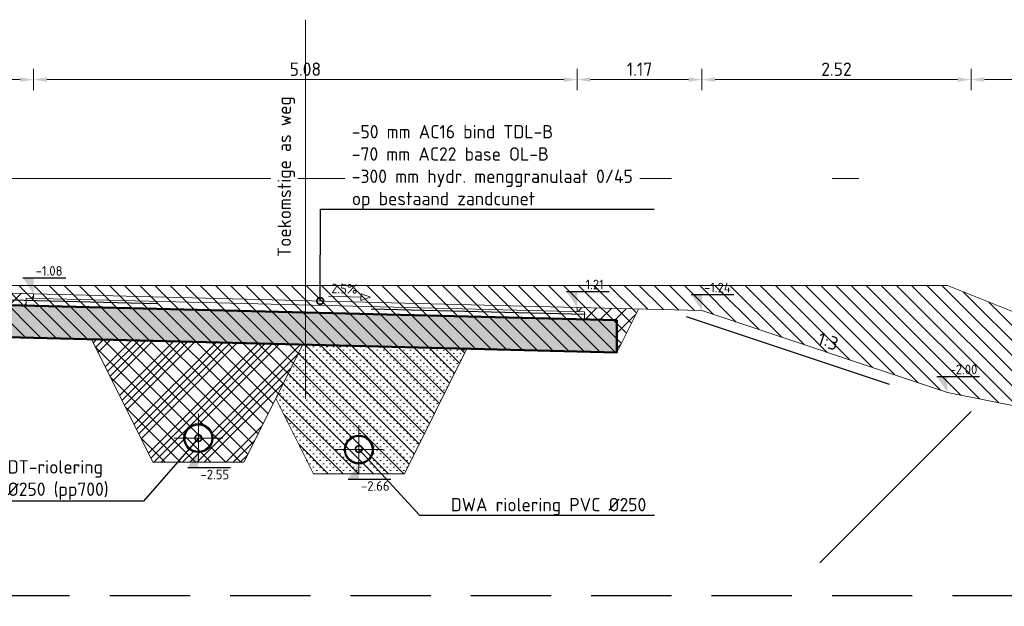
# Model space of a CAD drawing. Header units: metres. Extents: x 240213 to 242719, y 583416 to 583956.
# Tile 24 of 29: x 242682.47 to 242691.67, y 583565.84 to 583571.33. Entities that reach past the tile are written whole.
import ezdxf
from ezdxf import colors
from ezdxf.entities.mleader import LeaderData, LeaderLine
from ezdxf.enums import TextEntityAlignment as Align
from ezdxf.math import Vec2, Vec3

# ---------------------------------------------------------------- set-up
doc = ezdxf.new("R2010")
doc.units = ezdxf.units.M
for name, pattern in [('AL-NAP_LIJN', [15.25, 12, -1.5, 0.25, -1.5]), ('AM-AS', [16, 10, -2, 2, -2]), ('HIDDEN', [0.375, 0.25, -0.125]), ('XX-HART', [13, 4, -2, 1, -2, 4]), ('XX-HIDDEN', [4, 2, -2])]:
    doc.linetypes.add(name, pattern=pattern)
for name, color, linetype, lineweight in [('N-WE-AM-AS_WEG-G', 10, 'AM-AS', 18), ('N-WE-GW-BERM-GD', 90, 'Continuous', 20), ('N-WE-GW-DRAINZAND-AD', 1, 'Continuous', 18), ('N-WE-GW-GROND_AANVULLEN-AD', 1, 'Continuous', 9), ('N-WE-GW-GROND_ONTGRAVEN-AD', 252, 'Continuous', 9), ('N-WE-GW-GROND_ZAND-GD', 50, 'Continuous', 20), ('N-WE-GW-GROND_ZAND_CUNETZAND-AD', 50, 'Continuous', 9), ('N-WE-VH-VERHARDING_ASFALT-GD', 210, 'Continuous', 20), ('N-WE-VH-VERHARDING_FUNDERING-GD', 252, 'Continuous', 50), ('N-WE-VH-VERHARDING_HYDR-MENGGRANULAAT-AD', 7, 'Continuous', 9), ('P- Zanddiepte', 52, 'HIDDEN', 30), ('WG-bs-dp-profiellijn', 251, 'Continuous', 0), ('X-XX-AL-HELLING-SD', 7, 'Continuous', 15), ('X-XX-AL-NAP-G', 7, 'AL-NAP_LIJN', 18), ('X-XX-AL-PEILMAAT-SD @ 0.05', 7, 'Continuous', 25), ('X-XX-AL-REFERENTIE-M', 7, 'Continuous', 18), ('X-XX-AL-T25', 7, 'Continuous', 25), ('X-XX-AL-VERWIJZING-T25', 7, 'Continuous', 25)]:
    doc.layers.add(name, color=color, linetype=linetype, lineweight=lineweight)
for name, color, linetype, lineweight, true_color in [('N-WE-GW-BODEM_ZAND-GD', 7, 'XX-HIDDEN', 25, 0xa3a300), ('N-WE-RI-HWA_TRANSPORTLEIDING_PVC-SD', 150, 'Continuous', 30, 0x007fff), ('N-WE-RI-VWA_TRANSPORTLEIDING_PVC-SD', 20, 'Continuous', 30, 0xff3f00)]:
    doc.layers.add(name, color=color, linetype=linetype, lineweight=lineweight, true_color=true_color)
doc.styles.add('NLCS', font='isocpeur.ttf')
doc.styles.add('NLCS-ISO', font='NLCS-ISO.ttf')
doc.styles.add('NLCS-ISO-ANNOTATIEF-T25', font='NLCS-ISO.ttf', dxfattribs={"height": 2.5})
doc.styles.add('NLCS-ISO-M50-T25', font='NLCS-ISO.ttf', dxfattribs={"height": 0.125})
doc.dimstyles.new('NLCS-ANNOTATIEF-T25-PIJL_L2_H1', dxfattribs={"dimtxt": 2.5, "dimasz": 2.5, "dimexe": 2, "dimexo": 2, "dimgap": 0.7, "dimtad": 1, "dimzin": 0, "dimdsep": 46, "dimtxsty": 'NLCS-ISO-ANNOTATIEF-T25', "dimcen": 0, "dimdle": 2, "dimclrd": 256, "dimclre": 256, "dimclrt": 256, "dimadec": 1, "dimazin": 0, "dimtfac": 1, "dimtdec": 3, "dimtofl": 0, "dimtmove": 0, "dimatfit": 3, "dimfxl": 2, "dimfxlon": 1, "dimtfillclr": 256, "dimtolj": 1, "dimtzin": 0, "dimlwd": -1, "dimlwe": -1, "dimarcsym": 0})

# ---------------------------------------------------------------- blocks, each defined once
blk = doc.blocks.new('*U88')
h = blk.add_hatch(color=256)
h.dxf.hatch_style = 1
edge = h.paths.add_edge_path()
edge.add_arc((0, 0.125), 0.135, 0, 360)
edge = h.paths.add_edge_path(flags=17)
edge.add_arc((0, 0.125), 0.125, 0, 360)
at = {"color": 1, "linetype": 'XX-HART', "lineweight": 13, "ltscale": 0.2}
for p, q in [((2.296212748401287e-17, -0.1025000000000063), (2.296212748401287e-17, 0.3525000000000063)), ((-0.2274999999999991, 0.125), (0.2274999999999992, 0.125))]:
    blk.add_line(p, q, dxfattribs=at)
for radius in [0.135, 0.125]:
    blk.add_circle((0, 0.125), radius)
blk = doc.blocks.new('_DotSmall')
at = {"color": 0, "linetype": 'ByBlock', "const_width": 0.5}
blk.add_lwpolyline([(-0.0625, 0, 1), (0.0625, 0, 1)], format="xyb", close=True, dxfattribs=at)
blk = doc.blocks.new('*U89')
blk.add_lwpolyline([(-7.890910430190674, 1.282961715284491), (-6.152649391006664, 0.6533353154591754), (-6.152649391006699, 1.91258811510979)], close=True)
blk.add_lwpolyline([(-0.07806488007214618, 1.282961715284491), (-6.152649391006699, 1.282961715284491)])
at = {"style": 'NLCS-ISO'}
blk.add_attdef('AFSCHOT', text='', height=1.8, dxfattribs=at).set_placement((-2.978959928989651, 1.86719749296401), align=Align.CENTER)
blk = doc.blocks.new('*D136')
at = {"layer": 'Defpoints', "color": 0, "linetype": 'Continuous', "transparency": 16777216}
for p in [(242687.6827990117, 583570.764732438), (242682.602789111, 583568.7611854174), (242687.6827990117, 583568.6341851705)]:
    blk.add_point(p, dxfattribs=at)
at = {"layer": 'X-XX-AL-REFERENTIE-M', "transparency": 16777216}
for p, q in [((242682.602789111, 583570.664732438), (242682.602789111, 583570.864732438)), ((242687.6827990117, 583570.664732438), (242687.6827990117, 583570.864732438)), ((242682.727789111, 583570.764732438), (242687.5577990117, 583570.764732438))]:
    blk.add_line(p, q, dxfattribs=at)
at = {"layer": 'X-XX-AL-REFERENTIE-M', "linetype": 'Continuous', "transparency": 16777216}
for points in [[(242682.727789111, 583570.7855657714), (242682.727789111, 583570.7438991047), (242682.602789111, 583570.764732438)], [(242687.5577990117, 583570.7855657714), (242687.5577990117, 583570.7438991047), (242687.6827990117, 583570.764732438)]]:
    blk.add_solid(points, dxfattribs=at)
at = {"layer": 'X-XX-AL-REFERENTIE-M', "linetype": 'Continuous', "transparency": 16777216, "insert": (242685.1427940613, 583570.862232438), "char_height": 0.125, "attachment_point": 5, "style": 'NLCS-ISO-ANNOTATIEF-T25'}
blk.add_mtext('\\A1;5.08', dxfattribs=at)
blk = doc.blocks.new('*D137')
at = {"layer": 'Defpoints', "color": 0, "linetype": 'Continuous', "transparency": 16777216}
for p in [(242688.8483358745, 583570.764732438), (242687.6827990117, 583568.6341851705), (242688.8483358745, 583568.6050467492)]:
    blk.add_point(p, dxfattribs=at)
at = {"layer": 'X-XX-AL-REFERENTIE-M', "transparency": 16777216}
for p, q in [((242687.6827990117, 583570.664732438), (242687.6827990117, 583570.864732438)), ((242688.8483358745, 583570.664732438), (242688.8483358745, 583570.864732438)), ((242687.8077990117, 583570.764732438), (242688.7233358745, 583570.764732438))]:
    blk.add_line(p, q, dxfattribs=at)
at = {"layer": 'X-XX-AL-REFERENTIE-M', "linetype": 'Continuous', "transparency": 16777216}
for points in [[(242687.8077990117, 583570.7855657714), (242687.8077990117, 583570.7438991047), (242687.6827990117, 583570.764732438)], [(242688.7233358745, 583570.7855657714), (242688.7233358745, 583570.7438991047), (242688.8483358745, 583570.764732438)]]:
    blk.add_solid(points, dxfattribs=at)
at = {"layer": 'X-XX-AL-REFERENTIE-M', "linetype": 'Continuous', "transparency": 16777216, "insert": (242688.2655674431, 583570.862232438), "char_height": 0.125, "attachment_point": 5, "style": 'NLCS-ISO-ANNOTATIEF-T25'}
blk.add_mtext('\\A1;1.17', dxfattribs=at)
blk = doc.blocks.new('*D138')
at = {"layer": 'Defpoints', "color": 0, "linetype": 'Continuous', "transparency": 16777216}
for p in [(242691.363739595, 583570.764732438), (242688.8483358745, 583568.6050467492), (242691.363739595, 583567.661169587)]:
    blk.add_point(p, dxfattribs=at)
at = {"layer": 'X-XX-AL-REFERENTIE-M', "transparency": 16777216}
for p, q in [((242688.8483358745, 583570.664732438), (242688.8483358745, 583570.864732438)), ((242691.363739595, 583570.664732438), (242691.363739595, 583570.864732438)), ((242688.9733358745, 583570.764732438), (242691.238739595, 583570.764732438))]:
    blk.add_line(p, q, dxfattribs=at)
at = {"layer": 'X-XX-AL-REFERENTIE-M', "linetype": 'Continuous', "transparency": 16777216}
for points in [[(242688.9733358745, 583570.7855657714), (242688.9733358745, 583570.7438991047), (242688.8483358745, 583570.764732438)], [(242691.238739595, 583570.7855657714), (242691.238739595, 583570.7438991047), (242691.363739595, 583570.764732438)]]:
    blk.add_solid(points, dxfattribs=at)
at = {"layer": 'X-XX-AL-REFERENTIE-M', "linetype": 'Continuous', "transparency": 16777216, "insert": (242690.1060377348, 583570.862232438), "char_height": 0.125, "attachment_point": 5, "style": 'NLCS-ISO-ANNOTATIEF-T25'}
blk.add_mtext('\\A1;2.52', dxfattribs=at)
blk = doc.blocks.new('*D139')
at = {"layer": 'Defpoints', "color": 0, "linetype": 'Continuous', "transparency": 16777216}
for p in [(242696.1427891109, 583570.764732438), (242691.363739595, 583567.661169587), (242696.1427891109, 583566.8402290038)]:
    blk.add_point(p, dxfattribs=at)
at = {"layer": 'X-XX-AL-REFERENTIE-M', "transparency": 16777216}
for p, q in [((242691.363739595, 583570.664732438), (242691.363739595, 583570.864732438)), ((242696.1427891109, 583570.664732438), (242696.1427891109, 583570.864732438)), ((242691.488739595, 583570.764732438), (242696.0177891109, 583570.764732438))]:
    blk.add_line(p, q, dxfattribs=at)
at = {"layer": 'X-XX-AL-REFERENTIE-M', "linetype": 'Continuous', "transparency": 16777216}
for points in [[(242691.488739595, 583570.7855657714), (242691.488739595, 583570.7438991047), (242691.363739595, 583570.764732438)], [(242696.0177891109, 583570.7855657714), (242696.0177891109, 583570.7438991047), (242696.1427891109, 583570.764732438)]]:
    blk.add_solid(points, dxfattribs=at)
at = {"layer": 'X-XX-AL-REFERENTIE-M', "linetype": 'Continuous', "transparency": 16777216, "insert": (242693.753264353, 583570.862232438), "char_height": 0.125, "attachment_point": 5, "style": 'NLCS-ISO-ANNOTATIEF-T25'}
blk.add_mtext('\\A1;4.78', dxfattribs=at)
blk = doc.blocks.new('*D144')
at = {"layer": 'Defpoints', "color": 0, "linetype": 'Continuous', "transparency": 16777216}
for p in [(242680.1426970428, 583570.764732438), (242680.1426970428, 583569.0925620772), (242682.602789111, 583568.7611854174)]:
    blk.add_point(p, dxfattribs=at)
at = {"layer": 'X-XX-AL-REFERENTIE-M', "transparency": 16777216}
for p, q in [((242680.1426970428, 583570.664732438), (242680.1426970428, 583570.864732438)), ((242682.602789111, 583570.664732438), (242682.602789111, 583570.864732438)), ((242682.477789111, 583570.764732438), (242680.2676970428, 583570.764732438))]:
    blk.add_line(p, q, dxfattribs=at)
at = {"layer": 'X-XX-AL-REFERENTIE-M', "linetype": 'Continuous', "transparency": 16777216}
for points in [[(242680.2676970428, 583570.7855657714), (242680.2676970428, 583570.7438991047), (242680.1426970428, 583570.764732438)], [(242682.477789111, 583570.7855657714), (242682.477789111, 583570.7438991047), (242682.602789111, 583570.764732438)]]:
    blk.add_solid(points, dxfattribs=at)
at = {"layer": 'X-XX-AL-REFERENTIE-M', "linetype": 'Continuous', "transparency": 16777216, "insert": (242681.3727430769, 583570.862232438), "char_height": 0.125, "attachment_point": 5, "style": 'NLCS-ISO-ANNOTATIEF-T25'}
blk.add_mtext('\\A1;2.46', dxfattribs=at)
blk = doc.blocks.new('SAL-PEILMAAT_INFRACAD_H01-SOD')
blk.add_line((-2, 3), (6, 3))
blk.add_solid([(-2, 3), (0, 3), (0, 0)])
at = {"style": 'NLCS-ISO'}
blk.add_attdef('...', (0.3999999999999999, 3.399999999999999), '', height=1.8, dxfattribs=at)

msp = doc.modelspace()

# ---------------------------------------------------------------- hatches: boundary and pattern name
at = {"layer": 'N-WE-GW-DRAINZAND-AD'}
h = msp.add_hatch(dxfattribs=at)
h.set_pattern_fill('ACO-BALLAST_01', color=256, scale=0.05, pattern_type=2)
h.set_pattern_definition([(45, (244031.8545300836, 578781.8458952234), (-0.202055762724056, 0.202055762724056), []), (45, (244031.9218820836, 578781.8458952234), (-0.202055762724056, 0.202055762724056), []), (45, (244031.9892340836, 578781.8458952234), (-0.202055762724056, 0.202055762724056), []), (45, (244032.0565860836, 578781.8458952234), (-0.202055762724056, 0.202055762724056), [])])
edge = h.paths.add_edge_path(flags=16)
edge.add_arc((242684.142789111, 583567.4126976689), 0.125, 0, 360)
h.paths.add_polyline_path([(242683.717789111, 583567.1876976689), (242683.1428601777, 583568.3375555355), (242685.1180284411, 583568.2881763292), (242684.567789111, 583567.1876976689)])
at = {"layer": 'N-WE-GW-GROND_AANVULLEN-AD'}
h = msp.add_hatch(dxfattribs=at)
h.set_pattern_fill('AGW-WERK_AANVULLEN', color=256, scale=0.02, pattern_type=2)
h.set_pattern_definition([(45, (0, 0), (-0.07071067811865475, 0.07071067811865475), [])])
h.paths.add_polyline_path([(242688.2553314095, 583568.6198718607), (242687.6827990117, 583568.6341851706), (242687.6827990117, 583568.5941726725), (242687.7527990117, 583568.5924226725), (242687.7527990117, 583568.5224008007), (242688.0527990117, 583568.5149008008), (242688.0527990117, 583568.2148070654)])
h.paths.add_polyline_path([(242682.532789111, 583568.7229229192), (242682.602789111, 583568.7211729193), (242682.602789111, 583568.7611854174), (242682.0231846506, 583568.7795162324), (242682.232789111, 583568.360307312), (242682.232789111, 583568.6604010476), (242682.532789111, 583568.6529010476)])
at = {"layer": 'N-WE-GW-GROND_ONTGRAVEN-AD'}
h = msp.add_hatch(dxfattribs=at)
h.set_pattern_fill('AGW-WERK_ONTGRAVEN', color=256, scale=0.02, pattern_type=2)
h.set_pattern_definition([(135, (0, 0), (-0.07071067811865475, -0.07071067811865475), [])])
h.paths.add_polyline_path([(242691.8927891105, 583568.540229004), (242691.1427891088, 583568.8402290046), (242680.1034995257, 583568.8402290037), (242682.0231846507, 583568.7795162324), (242682.232789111, 583568.360307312), (242683.1428601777, 583568.3375555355), (242683.717789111, 583567.1876976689), (242684.567789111, 583567.1876976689), (242684.8659219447, 583567.7839633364), (242685.217789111, 583567.0802290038), (242686.067789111, 583567.0802290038), (242686.6525808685, 583568.2498125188), (242688.0527990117, 583568.2148070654), (242688.2553314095, 583568.6198718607), (242688.8483358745, 583568.6050467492), (242691.1427891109, 583567.8402290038), (242696.1427891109, 583566.8402290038)])
at = {"layer": 'N-WE-GW-GROND_ZAND_CUNETZAND-AD'}
h = msp.add_hatch(dxfattribs=at)
h.set_pattern_fill('AGW-GROND_ZAND_CUNETZAND', color=256, scale=0.05, pattern_type=2)
h.set_pattern_definition([(0, (0, 109.6736314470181), (0.03125, 0.03125), [0, -0.0625])])
edge = h.paths.add_edge_path(flags=16)
edge.add_arc((242685.642789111, 583567.3052290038), 0.1350000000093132, 0, 360)
h.paths.add_polyline_path([(242684.8659219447, 583567.7839633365), (242685.0316102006, 583567.4525868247), (242685.217789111, 583567.0802290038), (242686.0683331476, 583567.081317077), (242686.6521704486, 583568.248991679), (242685.117331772, 583568.2867829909)])
at = {"layer": 'N-WE-VH-VERHARDING_HYDR-MENGGRANULAAT-AD'}
h = msp.add_hatch(dxfattribs=at)
h.set_pattern_fill('AVH-FUNDERING_GRANULAAT_MENG_02', color=256, scale=0.05, pattern_type=2)
h.set_pattern_definition([(49.99999999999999, (-1986.947247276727, 1489.286567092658), (0.215178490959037, -0.0188253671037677), [0.0225, -0.2475]), (355, (-1986.947247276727, 1489.286567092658), (-0.04162544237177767, 0.2256575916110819), [0.018, -0.198]), (100.451, (-1986.929315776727, 1489.284998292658), (0.1735541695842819, 0.2068310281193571), [0.0191221, -0.210343]), (46.18420000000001, (-1986.947247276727, 1489.346567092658), (0.3201722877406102, -0.04965535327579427), [0.03375, -0.37125]), (96.6356, (-1986.920566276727, 1489.342429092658), (0.280399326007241, 0.2922349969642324), [0.0286831, -0.3155140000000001]), (351.1840000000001, (-1986.947247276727, 1489.346567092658), (0.2803992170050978, 0.2922350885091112), [0.027, -0.297]), (21, (-1986.917247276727, 1489.331567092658), (0.1790726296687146, -0.1207856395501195), [0.0225, -0.2475]), (326.0000000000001, (-1986.917247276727, 1489.331567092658), (0.07299453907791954, 0.2175449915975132), [0.018, -0.198]), (71.4514, (-1986.902324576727, 1489.321501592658), (0.2520668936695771, 0.09675952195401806), [0.0191221, -0.210343]), (37.50000000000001, (-1986.947247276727, 1489.286567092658), (0.003647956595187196, 0.09986815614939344), [0, -0.1956, 0, -0.201, 0, -0.19875]), (7.499999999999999, (-1986.947247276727, 1489.286567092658), (0.07892086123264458, 0.1183235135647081), [0, -0.1146, 0, -0.1911, 0, -0.07575]), (327.5, (-1987.014147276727, 1489.286567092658), (0.1599855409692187, -0.00701947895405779), [0, -0.07500000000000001, 0, -0.234, 0, -0.3105]), (317.5, (-1987.044147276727, 1489.286567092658), (0.1749558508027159, 0.03003149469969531), [0, -0.0975, 0, -0.1554, 0, -0.2205]), (45, (-1986.947247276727, 1489.286567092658), (-0.2209708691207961, 0.2209708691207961), [])])
h.paths.add_polyline_path([(242688.0527990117, 583568.5149008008), (242687.5027990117, 583568.5286508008), (242682.232789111, 583568.6604010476), (242682.232789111, 583568.360307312), (242688.0527990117, 583568.2148070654)])

# ---------------------------------------------------------------- linework, layer by layer
at = {"layer": 'N-WE-AM-AS_WEG-G'}
msp.add_line((242685.1449391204, 583571.3251844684), (242685.1449391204, 583567.7804199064), dxfattribs=at)
at = {"layer": 'N-WE-GW-BERM-GD'}
for points in [[(242676.5644624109, 583568.9521560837), (242682.602789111, 583568.7611854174)], [(242691.1427891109, 583567.8402290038), (242688.8483358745, 583568.6050467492), (242687.6827990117, 583568.6341851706)], [(242691.1427891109, 583567.8402290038), (242696.1427891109, 583566.8402290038)]]:
    msp.add_lwpolyline(points, dxfattribs=at)
at = {"layer": 'N-WE-GW-BODEM_ZAND-GD'}
msp.add_lwpolyline([(242680.642789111, 583565.9402290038), (242677.7608017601, 583568.8222163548), (242688.7011234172, 583568.548708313), (242691.363739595, 583567.661169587), (242689.6427990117, 583565.9402290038)], dxfattribs=at)
at = {"layer": 'N-WE-GW-GROND_ZAND-GD'}
msp.add_lwpolyline([(242683.1428601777, 583568.3375555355), (242683.717789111, 583567.1876976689), (242684.567789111, 583567.1876976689), (242685.1180284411, 583568.2881763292)], close=True, dxfattribs=at)
for points in [[(242686.6525808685, 583568.2498125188), (242686.067789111, 583567.0802290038), (242685.217789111, 583567.0802290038), (242684.8659219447, 583567.7839633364)], [(242685.6179694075, 583567.4379278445), (242685.6742086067, 583567.4365218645)]]:
    msp.add_lwpolyline(points, dxfattribs=at)
at = {"layer": 'N-WE-VH-VERHARDING_ASFALT-GD'}
for points in [[(242682.602789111, 583568.7611854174), (242687.6827990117, 583568.6341851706)], [(242682.602789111, 583568.7611854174), (242682.602789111, 583568.7211729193)], [(242687.7527990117, 583568.5924226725), (242682.532789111, 583568.7229229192), (242682.532789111, 583568.6529010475)], [(242687.6827990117, 583568.6341851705), (242687.6827990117, 583568.5941726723)], [(242687.7527990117, 583568.5924226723), (242687.7527990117, 583568.5224008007)]]:
    msp.add_lwpolyline(points, dxfattribs=at)
at = {"layer": 'N-WE-VH-VERHARDING_FUNDERING-GD'}
msp.add_lwpolyline([(242682.2326540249, 583568.3603106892), (242688.0527990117, 583568.2148070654), (242688.0527990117, 583568.5149008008), (242682.232789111, 583568.6604010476), (242682.232789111, 583568.360307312)], dxfattribs=at)
at = {"layer": 'P- Zanddiepte', "ltscale": 3}
msp.add_lwpolyline([(242676.5644624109, 583565.9402290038), (242715.2053063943, 583565.9402290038)], dxfattribs=at)
at = {"layer": 'WG-bs-dp-profiellijn', "lineweight": 0}
msp.add_lwpolyline([(242715.2053063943, 583568.8402290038), (242706.6428140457, 583568.8402290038), (242699.1428140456, 583565.8402290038), (242698.6427891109, 583565.8402290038), (242691.8927891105, 583568.540229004), (242691.1427891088, 583568.8402290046), (242676.5644624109, 583568.8402290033)], dxfattribs=at)
at = {"layer": 'X-XX-AL-NAP-G'}
msp.add_lwpolyline([(242676.5644624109, 583569.8402290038), (242715.2053063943, 583569.8402290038)], dxfattribs=at)

# ---------------------------------------------------------------- block references
at = {"layer": 'N-WE-RI-HWA_TRANSPORTLEIDING_PVC-SD'}
msp.add_blockref('*U88', (242684.142789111, 583567.2876976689), dxfattribs=at)
at = {"layer": 'X-XX-AL-PEILMAAT-SD @ 0.05', "linetype": 'Continuous', "xscale": 0.05, "yscale": 0.05, "zscale": 0.05}
for p, values in [((242682.602789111, 583568.7611854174), {'...': '-1.08'}), ((242688.8483358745, 583568.6050467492), {'...': '-1.24'}), ((242691.1427891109, 583567.8402290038), {'...': '-2.00'})]:
    msp.add_blockref('SAL-PEILMAAT_INFRACAD_H01-SOD', p, dxfattribs=at).add_auto_attribs(values)

# ---------------------------------------------------------------- texts
at = {"layer": 'X-XX-AL-T25', "style": 'NLCS'}
msp.add_text('1:3', height=0.125, rotation=341.5650511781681, dxfattribs=at).set_placement((242689.9955624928, 583568.2226378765), align=Align.BOTTOM_CENTER)

# ---------------------------------------------------------------- dimensions: what is measured, and where the dimension line sits
at = {"layer": 'X-XX-AL-REFERENTIE-M', "linetype": 'Continuous'}
for base, p1, p2, picture, middle in [((242680.1426970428, 583570.764732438), (242682.602789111, 583568.7611854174), (242680.1426970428, 583569.0925620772), '*D144', (242681.3727430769, 583570.862232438)), ((242691.363739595, 583570.764732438), (242688.8483358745, 583568.6050467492), (242691.363739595, 583567.661169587), '*D138', (242690.1060377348, 583570.862232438)), ((242696.1427891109, 583570.764732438), (242691.363739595, 583567.661169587), (242696.1427891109, 583566.8402290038), '*D139', (242693.753264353, 583570.862232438))]:
    dim = msp.add_linear_dim(base=base, p1=p1, p2=p2, dimstyle='NLCS-ANNOTATIEF-T25-PIJL_L2_H1', dxfattribs=at)
    dim.commit()
    dim.dimension.update_dxf_attribs({"geometry": picture, "text_midpoint": middle})

# ---------------------------------------------------------------- next in the draw order: leaders
at = {"layer": 'X-XX-AL-T25'}
ml = msp.add_multileader_mtext('Standard', dxfattribs=at)
ml.set_content('DT-riolering Ø250 (pp700)', color=256, style='NLCS-ISO-M50-T25')
ml.set_leader_properties(color=256, lineweight=-1)
ml.set_arrow_properties(name='DOTSMALL')
ml.build(insert=Vec2(0, 0))
ml.multileader.update_dxf_attribs({"text_left_attachment_type": 5, "text_right_attachment_type": 5, "dogleg_length": 2.501805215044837, "arrow_head_size": 0.125})
ctx = ml.context
ctx.base_point, ctx.char_height, ctx.arrow_head_size, ctx.landing_gap_size, ctx.plane_origin, ctx.plane_x_axis, ctx.plane_y_axis = Vec3(242682.3162157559, 583566.8228483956), 0.125, 0.125, 0.04500000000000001, Vec3(242682.9437830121, 583567.8177457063), Vec3(1, 1.210903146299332e-10), Vec3(-1.210903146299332e-10, 1)
ctx.left_attachment, ctx.right_attachment = 5, 5
notes = []
notes.append((ctx, [(0, (1, 1, 0), (242683.6296226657, 583566.8228483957), (-1, -1.210903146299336e-10), 0.2484069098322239, [(0, [(242684.142789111, 583567.4126976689)], 0, [])])]))
ctx.mtext.insert, ctx.mtext.text_direction, ctx.mtext.rotation, ctx.mtext.width, ctx.mtext.defined_height, ctx.mtext.flow_direction = Vec3(242682.3612157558, 583567.2061817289), Vec3(1, 1.210903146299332e-10), 1.210903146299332e-10, 1.005197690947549, 0.1625000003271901, 5
ctx.mtext.has_bg_fill, ctx.mtext.bg_color, ctx.mtext.bg_scale_factor, ctx.mtext.bg_transparency, ctx.mtext.use_window_bg_color = 1, -1027028792, 1.5, 0, 1
ml = msp.add_multileader_mtext('Standard', dxfattribs=at)
ml.set_content('DWA riolering PVC Ø250', color=256, style='NLCS-ISO-M50-T25')
ml.set_leader_properties(color=256, lineweight=-1)
ml.set_arrow_properties(name='DOTSMALL')
ml.build(insert=Vec2(0, 0))
ml.multileader.update_dxf_attribs({"text_left_attachment_type": 5, "text_right_attachment_type": 5, "dogleg_length": 0.2484069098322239, "arrow_head_size": 0.125})
ctx = ml.context
ctx.base_point, ctx.char_height, ctx.arrow_head_size, ctx.landing_gap_size, ctx.plane_origin = Vec3(242686.4569963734, 583566.6909386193), 0.125, 0.125, 0.04500000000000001, Vec3(242685.0018889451, 583566.1924140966)
ctx.left_attachment, ctx.right_attachment = 5, 5
notes.append((ctx, [(1, (1, 1, 0), (242686.2085894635, 583566.6909386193), (1, 0), 0.2484069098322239, [(0, [(242685.6427910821, 583567.3106899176)], 0, [])])]))
ctx.mtext.insert, ctx.mtext.flow_direction = Vec3(242686.5019963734, 583566.8534386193), 5
ctx.mtext.has_bg_fill, ctx.mtext.bg_color, ctx.mtext.bg_scale_factor, ctx.mtext.bg_transparency, ctx.mtext.use_window_bg_color = 1, -1027028792, 1.5, 0, 1
for ctx, leaders in notes:
    for number, flags, end, landing, length, lines in leaders:
        leader = LeaderData()
        leader.index, (leader.has_last_leader_line, leader.has_dogleg_vector, leader.attachment_direction) = number, flags
        leader.last_leader_point, leader.dogleg_vector, leader.dogleg_length = Vec3(end), Vec3(landing), length
        for number, points, colour, breaks in lines:
            line = LeaderLine()
            line.index, line.vertices, line.color, line.breaks = number, Vec3.list(points), colors.encode_raw_color(colour), breaks
            leader.lines.append(line)
        ctx.leaders.append(leader)

# ---------------------------------------------------------------- next in the draw order: block references
at = {"layer": 'N-WE-RI-VWA_TRANSPORTLEIDING_PVC-SD'}
msp.add_blockref('*U88', (242685.642789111, 583567.1802290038), dxfattribs=at)
at = {"layer": 'X-XX-AL-PEILMAAT-SD @ 0.05', "linetype": 'Continuous'}
ref = msp.add_blockref('SAL-PEILMAAT_INFRACAD_H01-SOD', (242684.142789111, 583567.2876976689), dxfattribs=dict(at, xscale=-0.05, yscale=0.05, zscale=0.05, rotation=180))
ref.add_attrib('...', '-2.55', (242684.162789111, 583567.0276976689), dxfattribs={"layer": '0', "height": 0.09000000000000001, "style": 'NLCS-ISO'})

# ---------------------------------------------------------------- next in the draw order: leaders
at = {"layer": 'X-XX-AL-T25'}
ml = msp.add_multileader_mtext('Standard', dxfattribs=at)
ml.set_content('-50 mm AC16 bind TDL-B\\P-70 mm AC22 base OL-B\\P-300 mm hydr. menggranulaat 0/45\\Pop bestaand zandcunet', color=256, style='NLCS-ISO-M50-T25')
ml.set_leader_properties(color=256, lineweight=-1)
ml.set_arrow_properties(name='DOTSMALL')
ml.build(insert=Vec2(0, 0))
ml.multileader.update_dxf_attribs({"text_left_attachment_type": 5, "text_right_attachment_type": 5, "dogleg_length": 0.2484069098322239, "arrow_head_size": 0.125})
ctx = ml.context
ctx.base_point, ctx.char_height, ctx.arrow_head_size, ctx.landing_gap_size, ctx.plane_origin = Vec3(242685.531786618, 583569.5528021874), 0.125, 0.125, 0.04500000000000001, Vec3(242686.2815687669, 583569.1217698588)
ctx.left_attachment, ctx.right_attachment = 5, 5
notes = []
notes.append((ctx, [(0, (1, 1, 0), (242685.2833797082, 583569.5528021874), (1, 0), 0.2484069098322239, [(0, [(242685.2812278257, 583568.6949651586)], 0, [])])]))
ctx.mtext.insert, ctx.mtext.flow_direction = Vec3(242685.576786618, 583570.3403021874), 5
ctx.mtext.has_bg_fill, ctx.mtext.bg_color, ctx.mtext.bg_scale_factor, ctx.mtext.bg_transparency, ctx.mtext.use_window_bg_color = 1, -1027028792, 1.5, 0, 1
for ctx, leaders in notes:
    for number, flags, end, landing, length, lines in leaders:
        leader = LeaderData()
        leader.index, (leader.has_last_leader_line, leader.has_dogleg_vector, leader.attachment_direction) = number, flags
        leader.last_leader_point, leader.dogleg_vector, leader.dogleg_length = Vec3(end), Vec3(landing), length
        for number, points, colour, breaks in lines:
            line = LeaderLine()
            line.index, line.vertices, line.color, line.breaks = number, Vec3.list(points), colors.encode_raw_color(colour), breaks
            leader.lines.append(line)
        ctx.leaders.append(leader)

# ---------------------------------------------------------------- next in the draw order: linework, layer by layer
at = {"layer": 'N-WE-GW-BERM-GD'}
msp.add_line((242688.0527990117, 583568.2148070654), (242688.2553314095, 583568.6198718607), dxfattribs=at)
at = {"layer": 'N-WE-RI-VWA_TRANSPORTLEIDING_PVC-SD'}
msp.add_circle((242685.642789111, 583567.3052290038), 0.1350000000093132, dxfattribs=at)

# ---------------------------------------------------------------- next in the draw order: block references
at = {"layer": 'X-XX-AL-HELLING-SD'}
ref = msp.add_blockref('*U89', (242685.3539560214, 583568.6755077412), dxfattribs=dict(at, xscale=-0.05000000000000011, yscale=0.04999999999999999, zscale=0.05, rotation=358.5679038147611))
ref.add_attrib('AFSCHOT', '2.5%', dxfattribs={"layer": '0', "height": 0.08999999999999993, "rotation": 358.5679038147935, "style": 'NLCS-ISO'}).set_placement((242685.5051907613, 583568.7651159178), align=Align.CENTER)
at = {"layer": 'X-XX-AL-PEILMAAT-SD @ 0.05', "linetype": 'Continuous', "xscale": 0.05, "yscale": 0.05, "zscale": 0.05}
msp.add_blockref('SAL-PEILMAAT_INFRACAD_H01-SOD', (242687.6827990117, 583568.6341851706), dxfattribs=at).add_auto_attribs({'...': '-1.21'})
at = {"layer": 'X-XX-AL-PEILMAAT-SD @ 0.05', "linetype": 'Continuous'}
ref = msp.add_blockref('SAL-PEILMAAT_INFRACAD_H01-SOD', (242685.642789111, 583567.1802290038), dxfattribs=dict(at, xscale=-0.05, yscale=0.05, zscale=0.05, rotation=180))
ref.add_attrib('...', '-2.66', (242685.662789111, 583566.9202290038), dxfattribs={"layer": '0', "height": 0.09000000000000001, "style": 'NLCS-ISO'})

# ---------------------------------------------------------------- next in the draw order: dimensions: what is measured, and where the dimension line sits
at = {"layer": 'X-XX-AL-REFERENTIE-M', "linetype": 'Continuous'}
for base, p1, p2, picture, middle in [((242687.6827990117, 583570.764732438), (242682.602789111, 583568.7611854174), (242687.6827990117, 583568.6341851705), '*D136', (242685.1427940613, 583570.862232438)), ((242688.8483358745, 583570.764732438), (242687.6827990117, 583568.6341851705), (242688.8483358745, 583568.6050467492), '*D137', (242688.2655674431, 583570.862232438))]:
    dim = msp.add_linear_dim(base=base, p1=p1, p2=p2, dimstyle='NLCS-ANNOTATIEF-T25-PIJL_L2_H1', dxfattribs=at)
    dim.commit()
    dim.dimension.update_dxf_attribs({"geometry": picture, "text_midpoint": middle})

# ---------------------------------------------------------------- next in the draw order: texts
at = {"layer": 'X-XX-AL-VERWIJZING-T25', "insert": (242684.8829739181, 583569.1070611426), "char_height": 0.125, "attachment_point": 1, "rotation": 90, "style": 'NLCS-ISO-ANNOTATIEF-T25', "bg_fill": 3, "box_fill_scale": 1.5, "bg_fill_color": 256, "bg_fill_transparency": 0}
msp.add_mtext_dynamic_manual_height_columns('Toekomstige as weg', width=1.550221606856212, gutter_width=0.625, heights=[0], dxfattribs=at)

doc.saveas('drawing.dxf')
